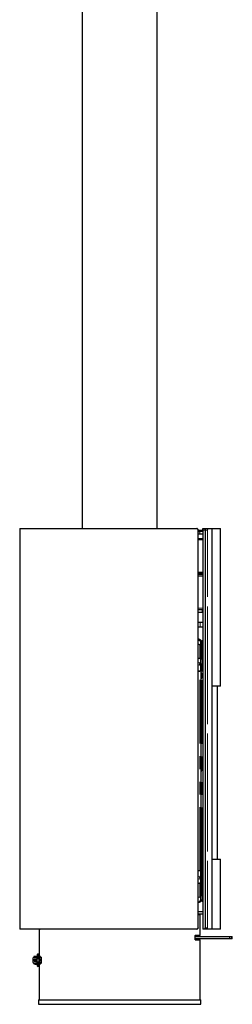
# Model space of a CAD drawing. Header units: millimetres. Extents: x 79 to 311, y 67 to 264.
# Tile 1 of 5: x 79 to 100, y 67 to 165. Entities that reach past the tile are written whole.
import ezdxf

# ---------------------------------------------------------------- set-up
doc = ezdxf.new("R2010")
doc.units = ezdxf.units.MM
doc.linetypes.add('PHANTOM', pattern=[12.7, 6.35, -1.27, 1.27, -1.27, 1.27, -1.27])

msp = doc.modelspace()

# ---------------------------------------------------------------- linework, layer by layer
at = {"color": 7, "linetype": 'Continuous', "lineweight": 25}
for p, q in [((85.121, 206.811), (85.121, 114.536)), ((92.621, 114.536), (92.621, 206.811)), ((78.896, 114.531), (78.896, 74.541)), ((78.901, 114.536), (96.563, 114.536)), ((96.704, 74.686), (96.704, 114.386)), ((96.704, 114.386), (96.916, 114.386)), ((96.704, 114.236), (96.858, 114.236)), ((96.916, 114.236), (96.858, 114.236)), ((96.916, 114.386), (97.002, 114.386)), ((97.002, 114.236), (96.916, 114.236)), ((97.002, 114.386), (97.173, 114.386)), ((97.172, 114.236), (97.002, 114.236)), ((97.172, 114.386), (97.172, 74.54)), ((97.212, 114.536), (97.445, 114.536)), ((97.415, 114.386), (97.415, 74.686)), ((97.445, 114.536), (97.455, 114.536)), ((97.455, 114.536), (97.688, 114.536)), ((97.688, 114.536), (98.071, 114.536)), ((98.079, 114.536), (98.926, 114.536)), ((98.105, 114.386), (98.106, 114.386)), ((98.106, 74.686), (98.106, 114.386)), ((98.931, 98.791), (98.931, 114.531)), ((96.891, 113.986), (96.704, 113.986)), ((97.172, 113.986), (96.891, 113.986)), ((96.704, 106.436), (97.1, 106.436)), ((97.1, 106.436), (97.172, 106.436)), ((97.1, 106.136), (96.704, 106.136)), ((96.704, 105.186), (96.911, 105.186)), ((96.911, 105.186), (97.172, 105.186)), ((97.172, 106.136), (97.1, 106.136)), ((96.911, 104.686), (96.704, 104.686)), ((97.172, 104.686), (96.911, 104.686)), ((96.894, 103.432), (96.704, 103.511)), ((96.94, 103.413), (96.894, 103.432)), ((96.894, 103.338), (96.94, 103.325)), ((96.912, 103.343), (96.895, 103.35)), ((96.94, 103.413), (96.912, 103.343)), ((96.94, 103.325), (96.94, 102.913)), ((96.94, 103.316), (96.971, 103.316)), ((96.971, 103.316), (96.971, 102.845)), ((97.121, 103.336), (97.121, 103.295)), ((97.121, 103.336), (97.172, 103.336)), ((97.121, 103.295), (97.172, 103.295)), ((96.94, 102.913), (96.704, 102.982)), ((96.704, 102.982), (96.894, 102.926)), ((96.94, 102.913), (96.936, 102.906)), ((96.971, 102.845), (96.971, 101.446)), ((97.029, 101.954), (97.029, 102.307)), ((96.894, 101.528), (96.704, 101.583)), ((96.94, 101.514), (96.704, 101.583)), ((96.94, 101.514), (96.94, 101.102)), ((96.94, 101.446), (96.971, 101.446)), ((96.971, 102.048), (97.029, 102.048)), ((96.971, 100.974), (96.971, 101.446)), ((96.704, 100.308), (96.894, 100.308)), ((96.94, 100.308), (96.704, 100.308)), ((96.94, 101.102), (96.894, 101.116)), ((96.894, 100.89), (96.94, 100.89)), ((96.896, 100.974), (96.896, 101.058)), ((96.912, 101.053), (96.896, 101.058)), ((96.896, 100.974), (96.896, 100.89)), ((96.896, 100.974), (96.971, 100.974)), ((96.94, 101.102), (96.912, 101.053)), ((96.94, 100.89), (96.94, 100.308)), ((96.94, 100.308), (96.971, 100.308)), ((96.971, 100.974), (96.971, 100.308)), ((96.971, 100.886), (97.046, 100.886)), ((96.971, 100.336), (97.046, 100.336)), ((96.971, 100.308), (96.971, 80.365)), ((97.046, 100.906), (97.046, 100.336)), ((97.172, 100.906), (97.046, 100.906)), ((97.046, 100.336), (97.121, 100.336)), ((97.121, 101.011), (97.172, 101.011)), ((97.121, 100.958), (97.172, 100.958)), ((97.064, 100.086), (96.971, 100.086)), ((96.971, 99.586), (97.064, 99.586)), ((97.046, 100.086), (97.046, 99.586)), ((97.064, 99.586), (97.064, 100.086)), ((98.926, 98.786), (98.106, 98.786)), ((98.631, 81.536), (98.631, 98.786)), ((97.064, 90.836), (96.971, 90.836)), ((97.046, 90.836), (97.046, 90.336)), ((97.064, 90.336), (97.064, 90.836)), ((96.971, 90.336), (97.064, 90.336)), ((97.064, 81.586), (96.971, 81.586)), ((97.046, 81.586), (97.046, 81.086)), ((97.064, 81.086), (97.064, 81.586)), ((96.971, 81.086), (97.064, 81.086)), ((98.106, 81.536), (98.926, 81.536)), ((98.931, 74.541), (98.931, 81.531)), ((96.894, 80.365), (96.704, 80.365)), ((96.94, 80.365), (96.704, 80.365)), ((96.94, 79.782), (96.894, 79.782)), ((96.896, 79.698), (96.896, 79.782)), ((96.896, 79.698), (96.896, 79.615)), ((96.896, 79.698), (96.971, 79.698)), ((96.896, 79.615), (96.912, 79.619)), ((96.94, 79.57), (96.912, 79.619)), ((96.971, 80.365), (96.94, 80.365)), ((96.94, 80.365), (96.94, 79.782)), ((96.971, 79.698), (96.971, 80.365)), ((97.046, 80.336), (96.971, 80.336)), ((96.972, 79.736), (96.971, 79.736)), ((96.971, 79.698), (96.971, 79.226)), ((97.046, 79.736), (96.972, 79.736)), ((97.046, 80.336), (97.046, 79.766)), ((97.121, 80.336), (97.046, 80.336)), ((97.046, 79.766), (97.046, 79.736)), ((97.046, 79.766), (97.172, 79.766)), ((97.172, 79.689), (97.121, 79.689)), ((97.172, 79.636), (97.121, 79.636)), ((96.94, 79.158), (96.704, 79.089)), ((96.704, 79.089), (96.894, 79.145)), ((96.894, 79.557), (96.94, 79.57)), ((96.94, 79.57), (96.94, 79.158)), ((96.94, 79.226), (96.971, 79.226)), ((96.971, 79.226), (96.971, 77.828)), ((97.029, 78.354), (97.029, 78.708)), ((96.94, 77.76), (96.704, 77.69)), ((96.894, 77.746), (96.704, 77.69)), ((96.94, 77.76), (96.936, 77.766)), ((96.94, 77.76), (96.94, 77.348)), ((96.971, 78.613), (97.029, 78.613)), ((96.971, 77.356), (96.971, 77.828)), ((96.894, 77.241), (96.704, 77.162)), ((96.94, 77.348), (96.894, 77.334)), ((96.894, 77.241), (96.94, 77.26)), ((96.895, 77.322), (96.912, 77.329)), ((96.94, 77.26), (96.912, 77.329)), ((96.94, 77.356), (96.971, 77.356)), ((97.121, 77.377), (97.172, 77.377)), ((97.121, 77.336), (97.121, 77.377)), ((97.121, 77.336), (97.172, 77.336)), ((96.704, 76.286), (97.172, 76.286)), ((97.172, 76.036), (96.704, 76.036)), ((96.704, 75.986), (96.901, 75.986)), ((96.901, 73.926), (96.901, 75.986)), ((96.563, 74.536), (78.901, 74.536)), ((80.841, 74.461), (80.841, 71.799)), ((80.859, 74.461), (80.841, 74.461)), ((80.859, 74.536), (80.859, 74.461)), ((96.42, 73.521), (96.42, 73.871)), ((96.42, 73.821), (99.848, 73.821)), ((96.896, 73.921), (96.434, 73.921)), ((97.409, 74.536), (97.176, 74.536)), ((97.455, 74.536), (97.409, 74.536)), ((97.415, 74.686), (97.419, 74.686)), ((97.688, 74.536), (97.455, 74.536)), ((98.071, 74.536), (97.688, 74.536)), ((98.926, 74.536), (98.079, 74.536)), ((98.105, 74.686), (98.106, 74.686)), ((99.848, 73.821), (99.992, 73.821)), ((99.992, 73.821), (100.116, 73.821)), ((100.121, 73.576), (100.121, 73.816)), ((99.848, 73.571), (96.42, 73.571)), ((96.43, 73.473), (96.434, 73.471)), ((96.434, 73.471), (96.896, 73.471)), ((96.901, 67.486), (96.901, 73.466)), ((99.992, 73.571), (99.848, 73.571)), ((100.116, 73.571), (99.992, 73.571)), ((80.31, 71.799), (80.31, 71.784)), ((80.315, 71.799), (80.31, 71.799)), ((80.353, 71.799), (80.315, 71.799)), ((80.679, 71.799), (80.353, 71.799)), ((80.4, 71.808), (80.4, 71.8)), ((80.525, 71.808), (80.4, 71.808)), ((80.525, 71.8), (80.4, 71.8)), ((80.41, 71.8), (80.41, 71.799)), ((80.62, 71.808), (80.525, 71.808)), ((80.62, 71.8), (80.525, 71.8)), ((80.61, 71.799), (80.61, 71.8)), ((80.62, 71.8), (80.62, 71.808)), ((80.642, 71.979), (80.642, 71.902)), ((80.642, 71.979), (80.642, 71.979)), ((80.642, 71.902), (80.642, 71.799)), ((80.922, 71.799), (80.679, 71.799)), ((80.792, 71.902), (80.792, 71.979)), ((80.792, 71.979), (80.792, 71.979)), ((80.792, 71.799), (80.792, 71.902)), ((80.984, 71.799), (80.922, 71.799)), ((80.984, 71.749), (80.984, 71.799)), ((80.235, 71.436), (80.236, 71.674)), ((80.235, 71.199), (80.235, 71.436)), ((80.28, 71.199), (80.235, 71.199)), ((80.236, 71.674), (80.28, 71.674)), ((80.28, 71.674), (80.28, 71.724)), ((80.28, 71.148), (80.28, 71.199)), ((80.31, 71.088), (80.31, 71.073)), ((80.31, 71.073), (80.315, 71.073)), ((80.315, 71.073), (80.353, 71.073)), ((80.329, 71.439), (80.329, 71.434)), ((80.329, 71.439), (80.33, 71.439)), ((80.33, 71.434), (80.329, 71.434)), ((80.374, 71.56), (80.337, 71.489)), ((80.337, 71.488), (80.337, 71.489)), ((80.337, 71.384), (80.374, 71.312)), ((80.337, 71.384), (80.337, 71.384)), ((80.353, 71.073), (80.679, 71.073)), ((80.606, 71.724), (80.606, 71.699)), ((80.606, 71.174), (80.606, 71.148)), ((80.67, 71.624), (80.621, 71.624)), ((80.621, 71.248), (80.67, 71.248)), ((80.623, 71.624), (80.63, 71.624)), ((80.63, 71.249), (80.623, 71.249)), ((80.63, 71.624), (80.793, 71.624)), ((80.793, 71.249), (80.63, 71.249)), ((80.642, 71.073), (80.642, 70.971)), ((80.642, 70.971), (80.642, 70.894)), ((80.642, 70.894), (80.642, 70.893)), ((80.654, 71.724), (80.654, 71.699)), ((80.654, 71.174), (80.654, 71.148)), ((80.655, 71.699), (80.701, 71.699)), ((80.701, 71.173), (80.655, 71.173)), ((80.701, 71.749), (80.676, 71.749)), ((80.676, 71.123), (80.701, 71.123)), ((80.679, 71.073), (80.922, 71.073)), ((81.002, 71.749), (80.701, 71.749)), ((81.002, 71.699), (80.701, 71.699)), ((81.002, 71.173), (80.701, 71.173)), ((80.701, 71.123), (81.002, 71.123)), ((80.792, 71.624), (80.792, 71.699)), ((80.792, 71.173), (80.792, 71.249)), ((80.792, 70.971), (80.792, 71.073)), ((80.792, 70.894), (80.792, 70.971)), ((80.792, 70.893), (80.792, 70.894)), ((80.793, 71.624), (80.797, 71.624)), ((80.797, 71.249), (80.793, 71.249)), ((80.797, 71.624), (80.827, 71.624)), ((80.827, 71.249), (80.797, 71.249)), ((80.876, 71.624), (80.827, 71.624)), ((80.876, 71.249), (80.827, 71.249)), ((80.841, 71.073), (80.841, 67.486)), ((80.85, 71.524), (80.85, 71.349)), ((80.898, 71.524), (80.898, 71.349)), ((80.922, 71.073), (80.984, 71.073)), ((80.984, 71.073), (80.984, 71.123)), ((81.002, 71.749), (81.002, 71.699)), ((81.002, 71.123), (81.002, 71.173)), ((81.021, 71.692), (81.056, 71.727)), ((81.056, 71.145), (81.021, 71.18)), ((81.028, 71.674), (81.028, 71.198)), ((81.078, 71.198), (81.078, 71.674)), ((80.771, 67.486), (80.771, 67.036)), ((80.771, 67.486), (96.971, 67.486)), ((80.771, 67.036), (96.971, 67.036)), ((96.971, 67.036), (96.971, 67.486))]:
    msp.add_line(p, q, dxfattribs=at)
at = {"color": 8, "linetype": 'PHANTOM', "lineweight": 18}
for p, q in [((96.564, 114.531), (78.896, 114.531)), ((96.701, 74.686), (96.701, 114.386)), ((96.701, 114.386), (96.704, 114.386)), ((96.917, 114.381), (96.704, 114.381)), ((96.704, 114.241), (96.917, 114.241)), ((96.896, 114.231), (96.704, 114.231)), ((96.896, 114.231), (96.896, 113.991)), ((97.172, 114.231), (96.896, 114.231)), ((96.917, 114.241), (96.917, 114.381)), ((97.007, 114.381), (96.917, 114.381)), ((96.917, 114.241), (97.007, 114.241)), ((97.007, 114.381), (97.007, 114.241)), ((97.172, 114.381), (97.007, 114.381)), ((97.007, 114.241), (97.172, 114.241)), ((97.176, 114.386), (97.172, 114.386)), ((97.409, 114.386), (97.176, 114.386)), ((97.176, 114.386), (97.176, 74.536)), ((97.415, 114.386), (97.409, 114.386)), ((97.409, 74.536), (97.409, 114.386)), ((97.415, 114.386), (97.419, 114.386)), ((97.651, 114.386), (97.419, 114.386)), ((97.419, 114.386), (97.419, 74.686)), ((97.657, 114.386), (97.651, 114.386)), ((97.651, 74.686), (97.651, 114.386)), ((97.657, 114.386), (97.657, 74.686)), ((98.076, 114.531), (97.693, 114.531)), ((98.931, 114.531), (98.085, 114.531)), ((98.105, 74.686), (98.105, 114.386)), ((96.704, 113.991), (96.896, 113.991)), ((96.896, 113.991), (97.172, 113.991)), ((97.1, 106.431), (96.704, 106.431)), ((97.1, 106.431), (97.1, 106.436)), ((97.1, 106.141), (97.1, 106.431)), ((97.172, 106.431), (97.1, 106.431)), ((96.704, 106.141), (97.1, 106.141)), ((96.911, 105.181), (96.704, 105.181)), ((97.172, 105.181), (96.911, 105.181)), ((96.911, 104.691), (96.911, 105.181)), ((97.1, 106.141), (97.1, 106.136)), ((97.1, 106.141), (97.172, 106.141)), ((96.704, 104.691), (96.911, 104.691)), ((96.911, 104.691), (97.172, 104.691)), ((96.894, 103.338), (96.704, 103.417)), ((97.121, 101.011), (97.121, 103.295)), ((96.894, 101.528), (96.894, 102.926)), ((96.971, 102.224), (97.029, 102.224)), ((96.894, 101.116), (96.704, 101.148)), ((96.894, 100.89), (96.704, 100.923)), ((96.894, 80.365), (96.894, 100.308)), ((96.971, 100.905), (97.046, 100.905)), ((97.046, 100.486), (96.971, 100.486)), ((97.121, 100.958), (97.121, 101.011)), ((97.121, 80.336), (97.121, 100.336)), ((98.106, 98.791), (98.931, 98.791)), ((98.931, 81.531), (98.106, 81.531)), ((96.894, 79.782), (96.704, 79.75)), ((97.046, 80.186), (96.971, 80.186)), ((97.121, 79.689), (97.121, 79.636)), ((97.121, 77.377), (97.121, 79.636)), ((96.894, 79.557), (96.704, 79.524)), ((96.894, 77.746), (96.894, 79.145)), ((97.029, 78.437), (96.971, 78.437)), ((96.894, 77.334), (96.704, 77.255)), ((97.172, 76.281), (96.704, 76.281)), ((96.704, 76.041), (97.172, 76.041)), ((78.896, 74.541), (96.564, 74.541)), ((96.419, 73.521), (96.419, 73.871)), ((96.42, 73.871), (96.419, 73.871)), ((99.848, 73.816), (96.42, 73.816)), ((96.439, 73.926), (96.901, 73.926)), ((96.701, 74.686), (96.704, 74.686)), ((97.415, 74.648), (97.415, 74.541)), ((97.415, 74.541), (97.441, 74.541)), ((97.419, 74.686), (97.651, 74.686)), ((97.657, 74.686), (97.651, 74.686)), ((97.693, 74.541), (98.076, 74.541)), ((98.083, 74.541), (98.931, 74.541)), ((99.848, 73.821), (99.848, 73.816)), ((99.848, 73.576), (99.848, 73.816)), ((99.997, 73.816), (99.848, 73.816)), ((99.997, 73.576), (99.997, 73.816)), ((100.121, 73.816), (99.997, 73.816)), ((96.42, 73.521), (96.419, 73.521)), ((96.42, 73.576), (99.848, 73.576)), ((96.901, 73.466), (96.439, 73.466)), ((99.848, 73.571), (99.848, 73.576)), ((99.848, 73.576), (99.997, 73.576)), ((99.997, 73.576), (100.121, 73.576)), ((80.315, 71.788), (80.315, 71.799)), ((80.922, 71.749), (80.922, 71.799)), ((80.28, 71.724), (80.606, 71.724)), ((80.606, 71.148), (80.28, 71.148)), ((80.315, 71.084), (80.315, 71.073)), ((80.33, 71.434), (80.33, 71.439)), ((80.34, 71.484), (80.472, 71.484)), ((80.472, 71.389), (80.34, 71.389)), ((80.342, 71.493), (80.386, 71.571)), ((80.342, 71.493), (80.475, 71.493)), ((80.475, 71.379), (80.342, 71.379)), ((80.342, 71.379), (80.386, 71.302)), ((80.519, 71.571), (80.386, 71.571)), ((80.386, 71.302), (80.519, 71.302)), ((80.521, 71.58), (80.388, 71.58)), ((80.388, 71.292), (80.521, 71.292)), ((80.475, 71.493), (80.519, 71.571)), ((80.475, 71.379), (80.519, 71.302)), ((80.482, 71.439), (80.487, 71.439)), ((80.482, 71.439), (80.482, 71.434)), ((80.487, 71.434), (80.482, 71.434)), ((80.487, 71.439), (80.548, 71.439)), ((80.487, 71.439), (80.487, 71.434)), ((80.548, 71.434), (80.487, 71.434)), ((80.552, 71.439), (80.548, 71.439)), ((80.548, 71.434), (80.548, 71.439)), ((80.552, 71.434), (80.548, 71.434)), ((80.552, 71.434), (80.552, 71.439)), ((80.606, 71.699), (80.654, 71.699)), ((80.654, 71.174), (80.606, 71.174)), ((80.621, 71.624), (80.621, 71.248)), ((80.63, 71.249), (80.63, 71.624)), ((80.701, 71.699), (80.701, 71.749)), ((80.701, 71.173), (80.701, 71.123)), ((81.028, 71.674), (80.792, 71.674)), ((80.792, 71.198), (81.028, 71.198)), ((80.793, 71.624), (80.793, 71.249)), ((80.797, 71.624), (80.797, 71.249)), ((80.898, 71.524), (80.85, 71.524)), ((80.85, 71.349), (80.898, 71.349)), ((80.922, 71.073), (80.922, 71.123))]:
    msp.add_line(p, q, dxfattribs=at)
at = {"color": 8, "linetype": 'PHANTOM', "lineweight": 18, "flags": 128}
for points in [[(96.564, 114.531), (96.564, 114.532), (96.564, 114.533), (96.564, 114.534), (96.564, 114.535), (96.563, 114.535), (96.563, 114.536), (96.563, 114.536), (96.563, 114.536)], [(96.916, 114.386), (96.916, 114.386), (96.916, 114.386), (96.917, 114.385), (96.917, 114.385), (96.917, 114.384), (96.917, 114.383), (96.917, 114.382), (96.917, 114.381)], [(96.917, 114.241), (96.917, 114.24), (96.917, 114.239), (96.917, 114.238), (96.917, 114.238), (96.917, 114.237), (96.916, 114.237), (96.916, 114.236), (96.916, 114.236)], [(96.563, 74.536), (96.563, 74.536), (96.563, 74.537), (96.563, 74.537), (96.564, 74.538), (96.564, 74.538), (96.564, 74.539), (96.564, 74.54), (96.564, 74.541)], [(80.375, 71.31), (80.38, 71.304), (80.386, 71.302)]]:
    msp.add_lwpolyline(points, dxfattribs=at)
at = {"color": 7, "linetype": 'Continuous', "lineweight": 25, "flags": 128}
for points in [[(80.374, 71.312), (80.375, 71.312), (80.375, 71.31)], [(81.001, 71.519), (81.005, 71.512), (81.009, 71.495), (81.011, 71.468), (81.012, 71.436), (81.011, 71.405), (81.009, 71.378), (81.005, 71.36), (81.001, 71.354), (80.996, 71.36), (80.992, 71.378), (80.99, 71.405), (80.989, 71.436), (80.99, 71.468), (80.992, 71.495), (80.996, 71.512), (81.001, 71.519)]]:
    msp.add_lwpolyline(points, dxfattribs=at)
at = {"color": 7, "linetype": 'Continuous', "lineweight": 25}
for centre, radius, start, end in [((78.901, 114.531), 0.005, 90, 180), ((98.071, 114.531), 0.00495, 359.36107, 89.37025), ((98.926, 114.531), 0.005, 0, 90), ((96.846, 103.316), 0.125, 0, 43.92182), ((96.878, 102.833), 0.0944, 6.86437, 79.89237), ((97.07, 102.217), 0.0994, 114.9405, 176.10194), ((96.895, 101.443), 0.0767, 2.53865, 53.46988), ((97.07, 101.864), 0.0994, 114.93844, 176.10209), ((97.103, 100.879), 0.134, 81.94999, 168.5789), ((97.121, 100.486), 0.15, 180, 240), ((97.112, 100.891), 0.0674, 82.10863, 167.33714), ((98.926, 98.791), 0.005, 270, 0), ((98.926, 81.531), 0.005, 0, 90), ((97.121, 80.186), 0.15, 120, 180), ((97.104, 79.772), 0.137, 195.28769, 277.24565), ((97.112, 79.756), 0.067, 191.4216, 278.04977), ((96.896, 79.229), 0.0757, 306.18006, 357.81262), ((97.07, 78.798), 0.0994, 183.89868, 245.05936), ((96.878, 77.839), 0.0944, 280.10965, 353.13257), ((97.07, 78.444), 0.0994, 183.89836, 245.06016), ((96.846, 77.356), 0.125, 316.07818, 0), ((78.901, 74.541), 0.005, 180, 270), ((96.434, 73.926), 0.00486, 271.7332, 1.65942), ((96.896, 73.926), 0.005, 270, 0), ((98.071, 74.541), 0.00495, 270.62446, 0.62715), ((98.926, 74.541), 0.005, 270, 0), ((100.116, 73.816), 0.005, 0, 90), ((96.896, 73.466), 0.005, 0, 90), ((100.116, 73.576), 0.005, 270, 0), ((80.354, 71.725), 0.0741, 90.7268, 180.70873), ((80.68, 71.725), 0.0741, 90.72706, 180.70905), ((80.717, 71.979), 0.075, 0, 180), ((80.354, 71.147), 0.0741, 179.29127, 269.2732), ((80.534, 71.349), 0.316, 240.75794, 265.57454), ((80.485, 71.349), 0.316, 274.42546, 299.24206), ((80.719, 71.683), 0.114, 172.02992, 210.97477), ((80.719, 71.19), 0.114, 149.02523, 187.97008), ((80.68, 71.147), 0.0741, 179.29095, 269.27294), ((80.717, 70.893), 0.075, 180, 0), ((80.768, 71.683), 0.114, 172.03181, 210.97398), ((80.768, 71.19), 0.114, 149.02602, 187.96819), ((80.679, 71.725), 0.0247, 90.72811, 180.7077), ((80.679, 71.148), 0.0247, 179.2923, 269.27189), ((80.72, 71.547), 0.132, 349.60753, 35.32946), ((80.72, 71.325), 0.132, 324.67026, 10.39266), ((80.769, 71.547), 0.132, 349.60753, 35.32946), ((80.769, 71.325), 0.132, 324.67026, 10.39266), ((81.003, 71.674), 0.0251, 359.9498, 44.65455), ((81.003, 71.198), 0.0251, 315.34599, 0.04965), ((81.003, 71.674), 0.0754, 359.95178, 44.65396), ((81.003, 71.198), 0.0754, 315.34604, 0.04822)]:
    msp.add_arc(centre, radius, start, end, dxfattribs=at)
at = {"color": 8, "linetype": 'PHANTOM', "lineweight": 18}
for centre, radius, start, end in [((96.891, 114.231), 0.00493, 359.17012, 89.14967), ((97.002, 114.381), 0.00493, 359.19676, 89.1406), ((97.002, 114.241), 0.00493, 270.83982, 0.82282), ((97.445, 114.531), 0.00493, 359.14744, 89.14598), ((97.688, 114.531), 0.00493, 359.14744, 89.14598), ((96.891, 113.991), 0.00493, 270.85033, 0.82988), ((96.974, 105.182), 0.0631, 176.59457, 181.13507), ((96.974, 104.69), 0.0629, 178.85932, 183.4124), ((97.688, 74.541), 0.00493, 270.84869, 0.84082), ((99.992, 73.816), 0.00499, 359.85892, 89.85006), ((96.434, 73.466), 0.00486, 358.34946, 88.24939), ((99.992, 73.576), 0.00499, 270.13291, 0.14956), ((80.717, 71.979), 0.075, 0.11281, 179.88719), ((80.717, 71.902), 0.075, 0.11281, 179.88719), ((80.345, 71.486), 0.00779, 108.36859, 157.17612), ((80.345, 71.387), 0.00779, 202.82388, 251.63141), ((80.359, 71.484), 0.0194, 150.66761, 180.03993), ((80.359, 71.389), 0.0194, 179.95897, 209.33239), ((80.392, 71.553), 0.0189, 108.39516, 157.15031), ((80.369, 71.58), 0.0194, 330.67515, 0.03348), ((80.369, 71.292), 0.0194, 359.96652, 29.32485), ((80.492, 71.484), 0.0194, 150.67515, 180.03238), ((80.492, 71.389), 0.0194, 179.96652, 209.32485), ((80.416, 71.452), 0.0717, 349.60546, 35.33169), ((80.416, 71.421), 0.0717, 324.66831, 10.39454), ((80.502, 71.58), 0.0194, 330.66761, 0.04103), ((80.376, 71.47), 0.174, 349.6068, 35.33028), ((80.376, 71.402), 0.174, 324.66972, 10.3932), ((80.502, 71.292), 0.0194, 359.95897, 29.33239), ((80.717, 70.971), 0.075, 180.09429, 359.90571), ((80.717, 70.894), 0.075, 180.11281, 359.88719)]:
    msp.add_arc(centre, radius, start, end, dxfattribs=at)
at = {"color": 7, "linetype": 'Continuous', "lineweight": 25}
for points, knots in [([(96.563, 114.536), (96.578, 114.535), (96.61, 114.531), (96.653, 114.505), (96.684, 114.467), (96.701, 114.425), (96.703, 114.397), (96.704, 114.386)], [0, 0, 0, 0, 0.214954, 0.429918, 0.644733, 0.859364, 1, 1, 1, 1]), ([(96.701, 114.386), (96.7, 114.397), (96.698, 114.424), (96.682, 114.465), (96.651, 114.501), (96.61, 114.526), (96.58, 114.53), (96.564, 114.531)], [0, 0, 0, 0, 0.140604, 0.355203, 0.570014, 0.784999, 1, 1, 1, 1]), ([(97.173, 114.386), (97.173, 114.403), (97.174, 114.435), (97.18, 114.479), (97.189, 114.511), (97.197, 114.527), (97.201, 114.528), (97.202, 114.529)], [0, 0, 0, 0, 0.237941, 0.475887, 0.713833, 0.951764, 1, 1, 1, 1]), ([(97.212, 114.536), (97.21, 114.535), (97.203, 114.534), (97.193, 114.516), (97.184, 114.482), (97.177, 114.437), (97.177, 114.403), (97.176, 114.386)], [0, 0, 0, 0, 0.141227, 0.355924, 0.570619, 0.785306, 1, 1, 1, 1]), ([(97.415, 114.386), (97.415, 114.403), (97.416, 114.435), (97.422, 114.479), (97.431, 114.511), (97.439, 114.527), (97.444, 114.528), (97.445, 114.529)], [0, 0, 0, 0, 0.237942, 0.475891, 0.713837, 0.95177, 1, 1, 1, 1]), ([(97.455, 114.536), (97.452, 114.535), (97.446, 114.534), (97.435, 114.516), (97.426, 114.482), (97.42, 114.437), (97.419, 114.403), (97.419, 114.386)], [0, 0, 0, 0, 0.1412249, 0.3559224, 0.5706198, 0.785306, 1, 1, 1, 1]), ([(98.071, 114.536), (98.074, 114.536), (98.078, 114.536), (98.081, 114.527), (98.081, 114.526)], [0, 0, 0, 0, 0.945658, 1, 1, 1, 1]), ([(98.105, 114.386), (98.105, 114.397), (98.105, 114.424), (98.101, 114.465), (98.095, 114.501), (98.086, 114.526), (98.079, 114.53), (98.076, 114.531)], [0, 0, 0, 0, 0.141213, 0.355903, 0.570595, 0.785296, 1, 1, 1, 1]), ([(96.704, 113.536), (96.768, 113.536), (96.927, 113.536), (97.081, 113.536), (97.162, 113.536), (97.172, 113.536)], [0, 0, 0, 0, 0.3671715, 0.9174437, 1, 1, 1, 1]), ([(97.172, 110.036), (97.11, 110.036), (96.973, 110.036), (96.799, 110.036), (96.704, 110.036)], [0, 0, 0, 0, 0.4490243, 1, 1, 1, 1]), ([(96.704, 109.936), (96.768, 109.936), (96.927, 109.936), (97.081, 109.936), (97.162, 109.936), (97.172, 109.936)], [0, 0, 0, 0, 0.3671715, 0.9174437, 1, 1, 1, 1]), ([(96.894, 103.432), (96.895, 103.431), (96.896, 103.423), (96.896, 103.391), (96.895, 103.368), (96.894, 103.338)], [0, 0, 0, 0, 0.5, 0.5, 1, 1, 1, 1]), ([(97.121, 103.336), (97.102, 103.334), (97.062, 103.329), (97.013, 103.295), (96.978, 103.245), (96.974, 103.206), (96.971, 103.186)], [0, 0, 0, 0, 0.25, 0.500002, 0.750003, 1, 1, 1, 1]), ([(96.971, 103.186), (96.974, 103.2), (96.978, 103.229), (97.013, 103.264), (97.062, 103.29), (97.102, 103.293), (97.121, 103.295)], [0, 0, 0, 0, 0.249997, 0.499997, 0.749998, 1, 1, 1, 1]), ([(96.894, 101.116), (96.895, 101.085), (96.896, 101.05), (96.896, 100.974), (96.895, 100.932), (96.894, 100.89)], [0, 0, 0, 0, 0.5, 0.5, 1, 1, 1, 1]), ([(96.894, 79.782), (96.895, 79.74), (96.896, 79.699), (96.896, 79.622), (96.895, 79.587), (96.894, 79.557)], [0, 0, 0, 0, 0.5, 0.5, 1, 1, 1, 1]), ([(96.865, 77.31), (96.865, 77.313), (96.865, 77.316), (96.865, 77.344), (96.865, 77.35)], [0, 0, 0, 0, 0.794303, 1, 1, 1, 1]), ([(96.894, 77.334), (96.895, 77.305), (96.896, 77.282), (96.896, 77.25), (96.895, 77.241), (96.894, 77.241)], [0, 0, 0, 0, 0.5, 0.5, 1, 1, 1, 1]), ([(97.121, 77.377), (97.102, 77.378), (97.082, 77.381), (97.046, 77.392), (97.029, 77.4), (97.001, 77.42), (96.99, 77.432), (96.975, 77.458), (96.971, 77.472), (96.971, 77.486)], [0, 0, 0, 0, 0.25, 0.25, 0.5, 0.5, 0.75, 0.75, 1, 1, 1, 1]), ([(96.971, 77.486), (96.971, 77.467), (96.975, 77.447), (96.99, 77.411), (97.001, 77.394), (97.029, 77.366), (97.046, 77.355), (97.082, 77.34), (97.102, 77.336), (97.121, 77.336)], [0, 0, 0, 0, 0.25, 0.25, 0.5, 0.5, 0.75, 0.75, 1, 1, 1, 1]), ([(96.419, 73.871), (96.419, 73.873), (96.419, 73.876), (96.42, 73.88), (96.42, 73.884), (96.42, 73.889), (96.421, 73.895), (96.423, 73.903), (96.425, 73.911), (96.428, 73.918), (96.432, 73.923), (96.435, 73.926), (96.438, 73.926), (96.439, 73.926)], [0, 0, 0, 0, 0.0502268, 0.1000105, 0.1497193, 0.199723, 0.2503849, 0.3744677, 0.500047, 0.6242178, 0.7497023, 0.8746139, 1, 1, 1, 1]), ([(96.434, 73.921), (96.434, 73.921), (96.432, 73.921), (96.431, 73.92), (96.43, 73.92)], [0, 0, 0, 0, 0.000257, 1, 1, 1, 1]), ([(96.704, 74.686), (96.704, 74.676), (96.703, 74.667), (96.699, 74.647), (96.696, 74.638), (96.689, 74.62), (96.685, 74.611), (96.675, 74.595), (96.669, 74.587), (96.656, 74.573), (96.649, 74.567), (96.633, 74.556), (96.625, 74.551), (96.6, 74.54), (96.581, 74.536), (96.563, 74.536)], [0, 0, 0, 0, 0.125, 0.125, 0.25, 0.25, 0.375, 0.375, 0.5, 0.5, 0.625, 0.625, 0.75, 0.75, 1, 1, 1, 1]), ([(96.564, 74.541), (96.582, 74.541), (96.6, 74.545), (96.625, 74.556), (96.633, 74.56), (96.648, 74.571), (96.654, 74.577), (96.667, 74.59), (96.673, 74.598), (96.683, 74.614), (96.687, 74.622), (96.694, 74.639), (96.696, 74.649), (96.7, 74.667), (96.701, 74.677), (96.701, 74.686)], [0, 0, 0, 0, 0.25, 0.25, 0.375, 0.375, 0.5, 0.5, 0.625, 0.625, 0.75, 0.75, 0.875, 0.875, 1, 1, 1, 1]), ([(97.176, 74.536), (97.176, 74.536), (97.175, 74.536), (97.174, 74.537), (97.173, 74.538), (97.172, 74.539), (97.172, 74.54), (97.172, 74.54)], [0, 0, 0, 0, 0.170851, 0.340862, 0.580641, 0.913581, 1, 1, 1, 1]), ([(97.409, 74.536), (97.409, 74.536), (97.41, 74.536), (97.41, 74.536), (97.411, 74.536), (97.411, 74.537), (97.411, 74.537), (97.412, 74.537), (97.413, 74.537), (97.413, 74.538), (97.413, 74.538), (97.414, 74.539), (97.414, 74.54), (97.415, 74.54), (97.415, 74.541), (97.415, 74.541), (97.415, 74.541), (97.415, 74.541), (97.415, 74.541)], [0, 0, 0, 0, 0.0000266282, 0.0000266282, 0.0000266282, 0.0000530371, 0.0000530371, 0.0000530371, 0.0000904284, 0.0000904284, 0.0000904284, 0.0001424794, 0.0001424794, 0.0001424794, 0.0001882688, 0.0001882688, 0.0001882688, 0.0001902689, 0.0001902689, 0.0001902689, 0.0001902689]), ([(97.442, 74.547), (97.441, 74.548), (97.436, 74.55), (97.428, 74.572), (97.42, 74.608), (97.416, 74.649), (97.415, 74.676), (97.415, 74.686)], [0, 0, 0, 0, 0.075623, 0.328327, 0.581039, 0.833758, 1, 1, 1, 1]), ([(97.419, 74.686), (97.419, 74.666), (97.42, 74.647), (97.422, 74.62), (97.423, 74.611), (97.426, 74.595), (97.428, 74.587), (97.431, 74.573), (97.433, 74.567), (97.437, 74.556), (97.439, 74.551), (97.443, 74.544), (97.446, 74.541), (97.45, 74.537), (97.453, 74.536), (97.455, 74.536)], [0, 0, 0, 0, 0.25, 0.25, 0.375, 0.375, 0.5, 0.5, 0.625, 0.625, 0.75, 0.75, 0.875, 0.875, 1, 1, 1, 1]), ([(98.079, 74.543), (98.079, 74.542), (98.076, 74.536), (98.073, 74.536), (98.071, 74.536)], [0, 0, 0, 0, 0.205145, 1, 1, 1, 1]), ([(98.076, 74.541), (98.08, 74.541), (98.083, 74.545), (98.089, 74.556), (98.091, 74.56), (98.094, 74.571), (98.095, 74.577), (98.098, 74.59), (98.099, 74.598), (98.102, 74.614), (98.102, 74.622), (98.104, 74.639), (98.104, 74.649), (98.105, 74.667), (98.105, 74.677), (98.105, 74.686)], [0, 0, 0, 0, 0.25, 0.25, 0.375, 0.375, 0.5, 0.5, 0.625, 0.625, 0.75, 0.75, 0.875, 0.875, 1, 1, 1, 1]), ([(96.439, 73.466), (96.438, 73.466), (96.437, 73.466), (96.435, 73.467), (96.434, 73.468), (96.431, 73.471), (96.428, 73.475), (96.425, 73.482), (96.423, 73.49), (96.421, 73.498), (96.42, 73.507), (96.419, 73.514), (96.419, 73.519), (96.419, 73.521)], [0, 0, 0, 0, 0.063099, 0.125565, 0.187922, 0.250693, 0.376024, 0.500133, 0.625458, 0.74945, 0.833511, 0.916456, 1, 1, 1, 1]), ([(80.337, 71.487), (80.337, 71.487), (80.335, 71.484), (80.334, 71.478), (80.331, 71.469), (80.33, 71.457), (80.329, 71.446), (80.329, 71.439)], [0, 0, 0, 0, 0.038059, 0.239405, 0.430487, 0.63718, 1, 1, 1, 1]), ([(80.329, 71.434), (80.329, 71.427), (80.33, 71.417), (80.331, 71.405), (80.333, 71.396), (80.335, 71.389), (80.337, 71.386), (80.337, 71.385)], [0, 0, 0, 0, 0.365467, 0.498339, 0.713132, 0.928121, 1, 1, 1, 1]), ([(80.369, 71.322), (80.37, 71.32), (80.372, 71.311), (80.375, 71.306), (80.377, 71.302)], [0, 0, 0, 0, 0.266034, 1, 1, 1, 1]), ([(80.623, 71.624), (80.623, 71.624), (80.622, 71.624), (80.621, 71.624), (80.621, 71.624)], [0, 0, 0, 0, 0.50018, 1, 1, 1, 1]), ([(80.621, 71.248), (80.621, 71.249), (80.622, 71.249), (80.623, 71.249), (80.623, 71.249)], [0, 0, 0, 0, 0.49982, 1, 1, 1, 1]), ([(80.671, 71.624), (80.671, 71.624), (80.67, 71.624), (80.67, 71.624), (80.67, 71.624)], [0, 0, 0, 0, 0.499516, 1, 1, 1, 1]), ([(80.67, 71.248), (80.67, 71.249), (80.67, 71.249), (80.671, 71.249), (80.671, 71.249)], [0, 0, 0, 0, 0.500484, 1, 1, 1, 1]), ([(81.002, 71.749), (81.012, 71.749), (81.022, 71.747), (81.041, 71.74), (81.049, 71.734), (81.056, 71.727)], [0, 0, 0, 0, 0.5, 0.5, 1, 1, 1, 1]), ([(81.056, 71.145), (81.049, 71.138), (81.041, 71.133), (81.022, 71.125), (81.012, 71.123), (81.002, 71.123)], [0, 0, 0, 0, 0.5, 0.5, 1, 1, 1, 1])]:
    msp.add_open_spline(points, degree=3, knots=knots, dxfattribs=at)
at = {"color": 8, "linetype": 'PHANTOM', "lineweight": 18}
for points, knots in [([(97.409, 114.386), (97.409, 114.403), (97.41, 114.437), (97.416, 114.482), (97.426, 114.516), (97.436, 114.534), (97.443, 114.535), (97.445, 114.536)], [0, 0, 0, 0, 0.214694, 0.42938, 0.644075, 0.858775, 1, 1, 1, 1]), ([(97.445, 114.529), (97.444, 114.528), (97.439, 114.527), (97.431, 114.511), (97.422, 114.479), (97.416, 114.435), (97.415, 114.403), (97.415, 114.386)], [0, 0, 0, 0, 0.048074, 0.286066, 0.524057, 0.762036, 1, 1, 1, 1]), ([(97.651, 114.386), (97.652, 114.403), (97.653, 114.437), (97.659, 114.482), (97.668, 114.516), (97.678, 114.534), (97.685, 114.535), (97.688, 114.536)], [0, 0, 0, 0, 0.214695, 0.429381, 0.644076, 0.858775, 1, 1, 1, 1]), ([(97.693, 114.531), (97.69, 114.531), (97.683, 114.529), (97.674, 114.511), (97.665, 114.479), (97.659, 114.435), (97.658, 114.403), (97.657, 114.386)], [0, 0, 0, 0, 0.141232, 0.355933, 0.570636, 0.785324, 1, 1, 1, 1]), ([(97.172, 113.391), (97.1, 113.391), (96.962, 113.391), (96.787, 113.391), (96.704, 113.391)], [0, 0, 0, 0, 0.5262291, 1, 1, 1, 1]), ([(96.704, 110.191), (96.717, 110.191), (96.874, 110.191), (97.032, 110.191), (97.156, 110.191), (97.172, 110.191)], [0, 0, 0, 0, 0.074967, 0.873462, 1, 1, 1, 1]), ([(97.172, 109.791), (97.1, 109.791), (96.962, 109.791), (96.787, 109.791), (96.704, 109.791)], [0, 0, 0, 0, 0.526229, 1, 1, 1, 1]), ([(96.704, 106.591), (96.717, 106.591), (96.874, 106.591), (97.032, 106.591), (97.156, 106.591), (97.172, 106.591)], [0, 0, 0, 0, 0.074967, 0.873462, 1, 1, 1, 1]), ([(97.688, 74.536), (97.685, 74.536), (97.683, 74.537), (97.678, 74.541), (97.676, 74.544), (97.672, 74.551), (97.67, 74.556), (97.666, 74.567), (97.664, 74.573), (97.66, 74.587), (97.659, 74.595), (97.656, 74.611), (97.655, 74.62), (97.652, 74.647), (97.651, 74.666), (97.651, 74.686)], [0, 0, 0, 0, 0.125, 0.125, 0.25, 0.25, 0.375, 0.375, 0.5, 0.5, 0.625, 0.625, 0.75, 0.75, 1, 1, 1, 1]), ([(97.657, 74.686), (97.657, 74.667), (97.658, 74.648), (97.661, 74.622), (97.662, 74.613), (97.665, 74.598), (97.666, 74.59), (97.669, 74.577), (97.671, 74.571), (97.675, 74.56), (97.677, 74.556), (97.681, 74.549), (97.684, 74.546), (97.688, 74.542), (97.69, 74.541), (97.693, 74.541)], [0, 0, 0, 0, 0.25, 0.25, 0.375, 0.375, 0.5, 0.5, 0.625, 0.625, 0.75, 0.75, 0.875, 0.875, 1, 1, 1, 1]), ([(80.33, 71.439), (80.33, 71.451), (80.331, 71.462), (80.334, 71.479), (80.337, 71.484), (80.34, 71.484)], [0, 0, 0, 0, 0.5, 0.5, 1, 1, 1, 1]), ([(80.388, 71.58), (80.384, 71.578), (80.378, 71.575), (80.372, 71.561), (80.37, 71.553), (80.369, 71.551)], [0, 0, 0, 0, 0.5742105, 0.8864877, 1, 1, 1, 1])]:
    msp.add_open_spline(points, degree=3, knots=knots, dxfattribs=at)
for points in [[(80.34, 71.389), (80.334, 71.389), (80.33, 71.409), (80.33, 71.434)], [(80.377, 71.302), (80.38, 71.295), (80.384, 71.292), (80.388, 71.292)], [(80.472, 71.484), (80.478, 71.484), (80.482, 71.463), (80.482, 71.439)], [(80.482, 71.434), (80.482, 71.409), (80.478, 71.389), (80.472, 71.389)], [(80.552, 71.439), (80.552, 71.517), (80.538, 71.58), (80.521, 71.58)], [(80.521, 71.292), (80.538, 71.292), (80.552, 71.356), (80.552, 71.434)]]:
    msp.add_open_spline(points, degree=3, dxfattribs=at)
at = {"color": 7, "linetype": 'Continuous', "lineweight": 25}
for points in [[(81.002, 71.699), (81.009, 71.699), (81.016, 71.697), (81.021, 71.692)], [(81.021, 71.18), (81.016, 71.176), (81.009, 71.173), (81.002, 71.173)]]:
    msp.add_open_spline(points, degree=3, dxfattribs=at)

doc.saveas('drawing.dxf')
